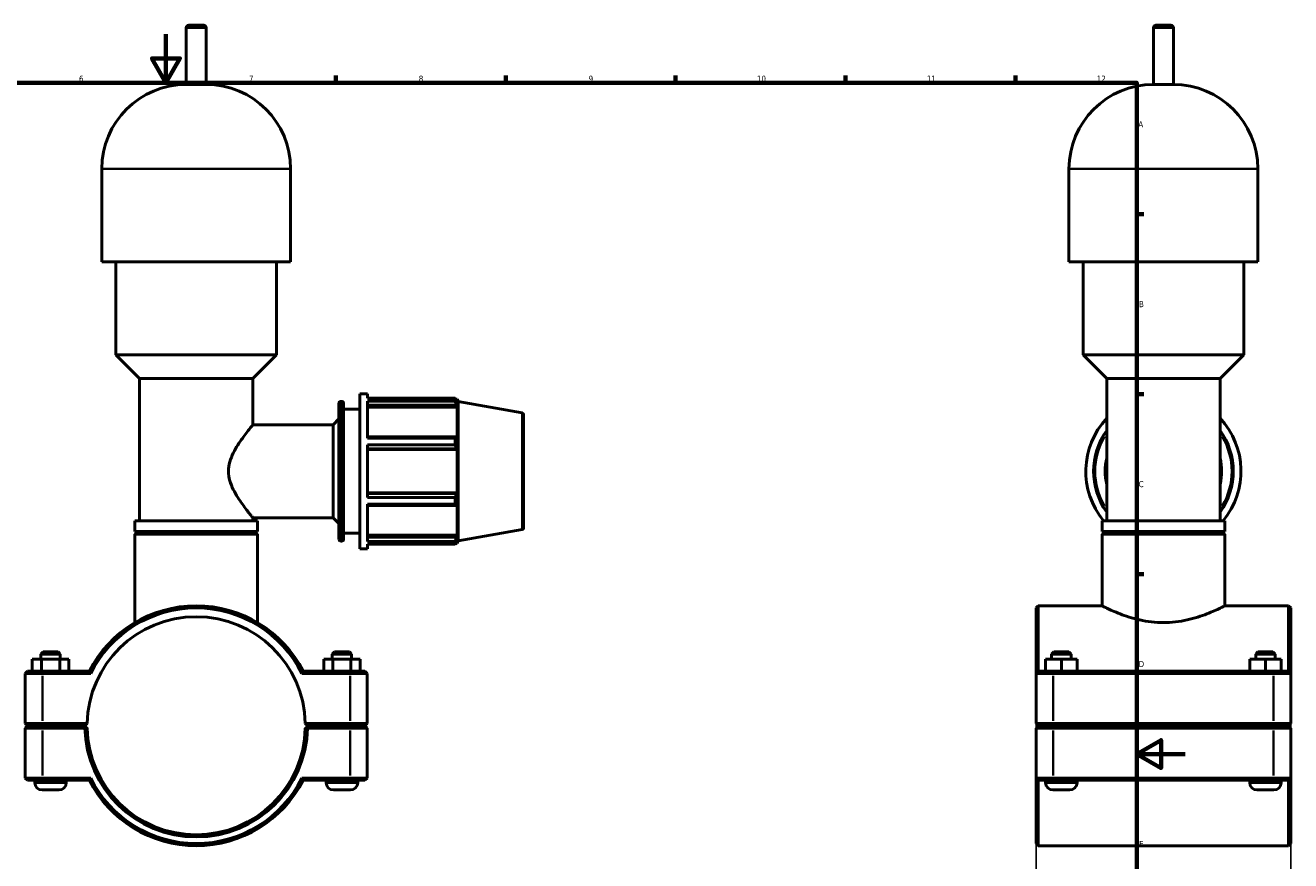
# Model space of a CAD drawing. Header units: millimetres. Extents: x 0 to 1021, y -20 to 1487.
# Tile 4 of 7: x 363 to 884, y 253 to 598. Entities that reach past the tile are written whole.
import ezdxf

# ---------------------------------------------------------------- set-up
doc = ezdxf.new("R2010")
doc.units = ezdxf.units.MM
for name, color, linetype, lineweight in [('Border (ISO)', 7, 'Continuous', 70), ('Dimension (ISO)', 7, 'Continuous', 25), ('Visible (ISO)', 7, 'Continuous', 50), ('Visible Narrow (ISO)', 7, 'Continuous', 35)]:
    doc.layers.add(name, color=color, linetype=linetype, lineweight=lineweight)
doc.styles.add('Note Text (ISO)', font='tahoma.ttf')
doc.dimstyles.new('Default (ISO)', dxfattribs={"dimtxt": 2.5, "dimasz": 2.5, "dimexe": 3.175, "dimexo": 0, "dimgap": 0.762, "dimtad": 1, "dimrnd": 1e-08, "dimzin": 0, "dimtxsty": 'Note Text (ISO)', "dimcen": 0.09, "dimdle": 10, "dimclrd": 256, "dimclre": 256, "dimclrt": 256, "dimazin": 0, "dimtfac": 1.40208, "dimtmove": 0, "dimatfit": 3, "dimfxl": 1, "dimtolj": 1, "dimtzin": 0, "dimlwd": -1, "dimlwe": -1, "dimarcsym": 0})

# ---------------------------------------------------------------- blocks, each defined once
blk = doc.blocks.new('Borders Default Border')
at = {"layer": 'Border (ISO)'}
for p, q in [((490.58, 574), (490.58, 576.9)), ((560.67, 574), (560.67, 576.9)), ((630.75, 574), (630.75, 576.9)), ((700.83, 574), (700.83, 576.9)), ((770.92, 574), (770.92, 576.9)), ((821, 519.75), (823.9, 519.75)), ((821, 445.5), (823.9, 445.5)), ((821, 371.25), (823.9, 371.25))]:
    blk.add_line(p, q, dxfattribs=at)
at = {"layer": 'Border (ISO)', "flags": 128}
for points in [[(420.5, 594), (420.5, 574), (414.73, 584), (426.27, 584), (420.5, 574)], [(20, 20), (20, 574), (821, 574), (821, 20), (20, 20)], [(841, 297), (821, 297), (831, 302.77), (831, 291.23), (821, 297)]]:
    blk.add_lwpolyline(points, dxfattribs=at)
at = {"layer": 'Border (ISO)', "color": 232, "true_color": 0xca0064, "char_height": 2.5, "attachment_point": 7, "style": 'Note Text (ISO)'}
for s, insert in [('6', (384.66, 574.35)), ('7', (454.77, 574.4)), ('8', (524.81, 574.34)), ('9', (594.88, 574.35)), ('10', (664.29, 574.35)), ('11', (734.37, 574.4)), ('12', (804.46, 574.4)), ('A', (821.59, 555.62)), ('B', (821.89, 481.38)), ('C', (821.73, 407.08)), ('D', (821.73, 332.88)), ('E', (821.94, 258.63))]:
    blk.add_mtext(s, dxfattribs=dict(at, insert=insert))
blk = doc.blocks.new('*D14')
at = {"layer": 'Defpoints', "color": 0, "transparency": 16777216}
for p in [(779.46, 309.63), (884.46, 309.63), (779.46, 183.78)]:
    blk.add_point(p, dxfattribs=at)
at = {"layer": 'Dimension (ISO)', "transparency": 16777216}
for p, q in [((779.46, 309.63), (779.46, 180.61)), ((884.46, 309.63), (884.46, 180.61)), ((881.96, 183.78), (781.96, 183.78))]:
    blk.add_line(p, q, dxfattribs=at)
for points in [[(781.96, 184.2), (781.96, 183.37), (779.46, 183.78)], [(881.96, 184.2), (881.96, 183.37), (884.46, 183.78)]]:
    blk.add_solid(points, dxfattribs=at)
at = {"layer": 'Dimension (ISO)', "color": 232, "true_color": 0xca0064, "transparency": 16777216, "insert": (802.51, 187.72), "char_height": 2.5, "attachment_point": 1, "style": 'Note Text (ISO)'}
blk.add_mtext('\\A1;105,00', dxfattribs=at)

msp = doc.modelspace()

# ---------------------------------------------------------------- linework, layer by layer
at = {"layer": 'Visible (ISO)'}
for p, q in [((428.936, 573.277), (428.936, 596.677)), ((429.936, 597.677), (436.126, 597.677)), ((437.126, 573.277), (437.126, 596.677)), ((827.869, 573.277), (827.869, 596.677)), ((828.869, 597.677), (835.059, 597.677)), ((836.059, 573.277), (836.059, 596.677)), ((437.126, 573.277), (428.936, 573.277)), ((836.059, 573.277), (827.869, 573.277)), ((394.079, 500.077), (394.079, 538.42)), ((471.983, 500.077), (471.983, 538.42)), ((793.012, 500.077), (793.012, 538.42)), ((870.916, 500.077), (870.916, 538.42)), ((471.983, 500.077), (394.079, 500.077)), ((399.922, 461.735), (399.922, 500.077)), ((466.14, 461.735), (466.14, 500.077)), ((870.916, 500.077), (793.012, 500.077)), ((798.855, 461.735), (798.855, 500.077)), ((865.073, 461.735), (865.073, 500.077)), ((466.14, 461.735), (399.922, 461.735)), ((409.66, 451.997), (399.922, 461.735)), ((456.402, 451.997), (466.14, 461.735)), ((865.073, 461.735), (798.855, 461.735)), ((808.593, 451.997), (798.855, 461.735)), ((855.335, 451.997), (865.073, 461.735)), ((456.402, 451.997), (409.66, 451.997)), ((409.66, 393.277), (409.66, 451.997)), ((456.402, 432.877), (456.402, 451.997)), ((855.335, 451.997), (808.593, 451.997)), ((808.593, 393.277), (808.593, 451.997)), ((855.335, 393.277), (855.335, 451.997)), ((500.531, 381.677), (500.531, 445.677)), ((500.531, 445.677), (503.731, 445.677)), ((503.731, 443.787), (503.731, 445.677)), ((503.731, 443.787), (539.852, 443.787)), ((539.852, 442.63), (539.852, 443.787)), ((491.903, 385.517), (491.903, 441.837)), ((492.543, 442.477), (493.191, 442.477)), ((493.831, 441.837), (493.831, 385.517)), ((493.831, 439.277), (500.531, 439.277)), ((503.731, 427.306), (503.731, 442.63)), ((539.852, 442.63), (503.731, 442.63)), ((503.731, 440.926), (540.318, 440.926)), ((503.731, 440.075), (540.668, 440.075)), ((540.055, 443.437), (540.668, 443.437)), ((540.668, 442.06), (540.318, 442.976)), ((540.318, 440.926), (540.668, 440.075)), ((541.031, 442.438), (540.668, 443.437)), ((540.668, 442.06), (540.668, 443.437)), ((540.668, 427.419), (540.668, 440.075)), ((541.031, 384.917), (541.031, 442.438)), ((567.502, 437.771), (541.031, 442.438)), ((489.531, 432.877), (491.903, 435.249)), ((568.031, 437.14), (568.031, 390.214)), ((456.402, 432.877), (489.531, 432.877)), ((489.531, 394.477), (489.531, 432.877)), ((540.318, 427.862), (503.731, 427.862)), ((503.731, 427.306), (539.852, 427.306)), ((503.731, 402.842), (503.731, 424.513)), ((539.852, 424.513), (503.731, 424.513)), ((503.731, 422.915), (540.318, 422.915)), ((539.852, 424.513), (539.852, 427.306)), ((540.668, 427.419), (540.318, 427.862)), ((540.318, 422.915), (540.668, 422.626)), ((503.731, 422.626), (540.668, 422.626)), ((540.668, 404.728), (540.668, 422.626)), ((503.731, 404.728), (540.668, 404.728)), ((540.318, 404.44), (503.731, 404.44)), ((503.731, 402.842), (539.852, 402.842)), ((539.852, 400.048), (539.852, 402.842)), ((540.668, 404.728), (540.318, 404.44)), ((503.731, 384.725), (503.731, 400.048)), ((539.852, 400.048), (503.731, 400.048)), ((503.731, 399.492), (540.318, 399.492)), ((540.318, 399.492), (540.668, 399.936)), ((540.668, 387.28), (540.668, 399.936)), ((458.35, 393.277), (407.712, 393.277)), ((407.712, 388.777), (407.712, 393.277)), ((456.402, 393.277), (456.402, 394.477)), ((456.402, 394.477), (489.531, 394.477)), ((458.35, 388.777), (458.35, 393.277)), ((489.531, 394.477), (491.903, 392.106)), ((857.283, 393.277), (806.645, 393.277)), ((806.645, 388.777), (806.645, 393.277)), ((857.283, 388.777), (857.283, 393.277)), ((458.35, 388.777), (407.712, 388.777)), ((408.612, 388.677), (407.712, 387.777)), ((458.35, 387.777), (407.712, 387.777)), ((407.712, 351.212), (407.712, 387.777)), ((408.612, 388.677), (457.45, 388.677)), ((413.555, 388.677), (413.555, 388.777)), ((452.507, 388.677), (452.507, 388.777)), ((457.45, 388.677), (458.35, 387.777)), ((458.35, 351.212), (458.35, 387.777)), ((493.831, 388.077), (500.531, 388.077)), ((503.731, 387.28), (540.668, 387.28)), ((540.318, 386.428), (503.731, 386.428)), ((540.668, 387.28), (540.318, 386.428)), ((567.502, 389.584), (541.031, 384.917)), ((857.283, 388.777), (806.645, 388.777)), ((807.545, 388.677), (806.645, 387.777)), ((806.645, 358.177), (806.645, 387.777)), ((857.283, 387.777), (806.645, 387.777)), ((807.545, 388.677), (856.383, 388.677)), ((812.488, 388.677), (812.488, 388.777)), ((851.44, 388.677), (851.44, 388.777)), ((856.383, 388.677), (857.283, 387.777)), ((857.283, 358.177), (857.283, 387.777)), ((492.543, 384.877), (493.191, 384.877)), ((500.531, 381.677), (503.731, 381.677)), ((503.731, 384.725), (539.852, 384.725)), ((503.731, 381.677), (503.731, 383.568)), ((539.852, 383.568), (503.731, 383.568)), ((539.852, 383.568), (539.852, 384.725)), ((540.055, 383.917), (540.668, 383.917)), ((540.318, 384.379), (540.668, 385.295)), ((540.668, 383.917), (540.668, 385.295)), ((541.031, 384.917), (540.668, 383.917)), ((779.464, 357.277), (780.364, 358.177)), ((779.464, 330.277), (779.464, 357.277)), ((780.364, 358.177), (780.364, 331.177)), ((780.364, 358.177), (806.645, 358.177)), ((857.283, 358.177), (883.564, 358.177)), ((883.564, 331.177), (883.564, 358.177)), ((884.464, 357.277), (883.564, 358.177)), ((884.464, 357.277), (884.464, 330.277)), ((365.426, 336.177), (369.213, 336.177)), ((365.426, 331.177), (365.426, 336.177)), ((369.831, 339.177), (368.931, 338.277)), ((376.931, 338.277), (368.931, 338.277)), ((368.931, 336.177), (368.931, 338.277)), ((369.213, 336.177), (376.719, 336.177)), ((369.213, 331.177), (369.213, 336.177)), ((369.831, 339.177), (376.031, 339.177)), ((376.031, 339.177), (376.931, 338.277)), ((376.719, 336.177), (380.437, 336.177)), ((376.719, 331.177), (376.719, 336.177)), ((376.931, 336.177), (376.931, 338.277)), ((380.437, 331.177), (380.437, 336.177)), ((489.344, 336.177), (485.626, 336.177)), ((485.626, 331.177), (485.626, 336.177)), ((490.031, 339.177), (489.131, 338.277)), ((489.131, 338.277), (497.131, 338.277)), ((489.131, 338.277), (489.131, 336.177)), ((489.344, 331.177), (489.344, 336.177)), ((496.849, 336.177), (489.344, 336.177)), ((496.231, 339.177), (490.031, 339.177)), ((496.231, 339.177), (497.131, 338.277)), ((496.849, 331.177), (496.849, 336.177)), ((500.637, 336.177), (496.849, 336.177)), ((497.131, 338.277), (497.131, 336.177)), ((500.637, 331.177), (500.637, 336.177)), ((783.344, 336.177), (783.384, 336.177)), ((783.344, 331.177), (783.344, 336.177)), ((783.384, 336.177), (789.904, 336.177)), ((783.384, 331.177), (783.384, 336.177)), ((786.764, 339.177), (785.864, 338.277)), ((793.864, 338.277), (785.864, 338.277)), ((785.864, 336.177), (785.864, 338.277)), ((786.764, 339.177), (792.964, 339.177)), ((789.904, 336.177), (796.384, 336.177)), ((789.904, 331.177), (789.904, 336.177)), ((792.964, 339.177), (793.864, 338.277)), ((793.864, 336.177), (793.864, 338.277)), ((796.384, 331.177), (796.384, 336.177)), ((867.544, 336.177), (867.584, 336.177)), ((867.544, 331.177), (867.544, 336.177)), ((867.584, 336.177), (874.104, 336.177)), ((867.584, 331.177), (867.584, 336.177)), ((870.964, 339.177), (870.064, 338.277)), ((878.064, 338.277), (870.064, 338.277)), ((870.064, 336.177), (870.064, 338.277)), ((870.964, 339.177), (877.164, 339.177)), ((874.104, 336.177), (880.584, 336.177)), ((874.104, 331.177), (874.104, 336.177)), ((877.164, 339.177), (878.064, 338.277)), ((878.064, 336.177), (878.064, 338.277)), ((880.584, 331.177), (880.584, 336.177)), ((363.431, 331.177), (362.531, 330.277)), ((369.581, 330.277), (362.531, 330.277)), ((362.531, 330.277), (362.531, 309.627)), ((363.431, 331.177), (369.581, 331.177)), ((388.94, 331.177), (369.581, 331.177)), ((369.581, 330.277), (389.495, 330.277)), ((476.567, 330.277), (496.481, 330.277)), ((496.481, 331.177), (477.122, 331.177)), ((496.481, 331.177), (502.631, 331.177)), ((503.531, 330.277), (496.481, 330.277)), ((502.631, 331.177), (503.531, 330.277)), ((503.531, 309.627), (503.531, 330.277)), ((780.364, 331.177), (779.464, 330.277)), ((786.514, 330.277), (779.464, 330.277)), ((779.464, 330.277), (779.464, 309.627)), ((780.364, 331.177), (786.514, 331.177)), ((877.414, 331.177), (786.514, 331.177)), ((786.514, 330.277), (877.414, 330.277)), ((877.414, 331.177), (883.564, 331.177)), ((884.464, 330.277), (877.414, 330.277)), ((883.564, 331.177), (884.464, 330.277)), ((884.464, 309.627), (884.464, 330.277)), ((363.431, 308.727), (362.531, 309.627)), ((362.531, 309.627), (369.581, 309.627)), ((363.431, 308.627), (362.531, 307.727)), ((369.581, 308.727), (363.431, 308.727)), ((363.431, 308.627), (369.581, 308.627)), ((366.431, 308.627), (366.431, 308.727)), ((388.041, 309.627), (369.581, 309.627)), ((369.581, 308.727), (387.131, 308.727)), ((387.131, 308.627), (369.581, 308.627)), ((379.431, 308.627), (379.431, 308.727)), ((387.131, 308.727), (388.041, 309.627)), ((387.585, 308.179), (387.131, 308.627)), ((478.021, 309.627), (478.931, 308.727)), ((496.481, 309.627), (478.021, 309.627)), ((478.931, 308.627), (478.477, 308.179)), ((478.931, 308.727), (496.481, 308.727)), ((496.481, 308.627), (478.931, 308.627)), ((486.631, 308.727), (486.631, 308.627)), ((496.481, 309.627), (503.531, 309.627)), ((502.631, 308.727), (496.481, 308.727)), ((496.481, 308.627), (502.631, 308.627)), ((499.631, 308.727), (499.631, 308.627)), ((502.631, 308.727), (503.531, 309.627)), ((502.631, 308.627), (503.531, 307.727)), ((780.364, 308.727), (779.464, 309.627)), ((779.464, 309.627), (786.514, 309.627)), ((780.364, 308.627), (779.464, 307.727)), ((786.514, 308.727), (780.364, 308.727)), ((780.364, 308.627), (786.514, 308.627)), ((783.364, 308.627), (783.364, 308.727)), ((877.414, 309.627), (786.514, 309.627)), ((786.514, 308.727), (877.414, 308.727)), ((877.414, 308.627), (786.514, 308.627)), ((796.364, 308.627), (796.364, 308.727)), ((867.564, 308.627), (867.564, 308.727)), ((877.414, 309.627), (884.464, 309.627)), ((883.564, 308.727), (877.414, 308.727)), ((877.414, 308.627), (883.564, 308.627)), ((880.564, 308.627), (880.564, 308.727)), ((883.564, 308.727), (884.464, 309.627)), ((883.564, 308.627), (884.464, 307.727)), ((369.581, 307.727), (362.531, 307.727)), ((362.531, 307.727), (362.531, 287.077)), ((369.581, 307.727), (387.141, 307.727)), ((478.921, 307.727), (496.481, 307.727)), ((503.531, 307.727), (496.481, 307.727)), ((503.531, 287.077), (503.531, 307.727)), ((786.514, 307.727), (779.464, 307.727)), ((779.464, 307.727), (779.464, 287.077)), ((786.514, 307.727), (877.414, 307.727)), ((884.464, 307.727), (877.414, 307.727)), ((884.464, 287.077), (884.464, 307.727)), ((362.531, 287.077), (369.581, 287.077)), ((363.431, 286.177), (362.531, 287.077)), ((389.495, 287.077), (369.581, 287.077)), ((496.481, 287.077), (476.567, 287.077)), ((496.481, 287.077), (503.531, 287.077)), ((502.631, 286.177), (503.531, 287.077)), ((779.464, 260.077), (779.464, 287.077)), ((779.464, 287.077), (786.514, 287.077)), ((780.364, 286.177), (779.464, 287.077)), ((877.414, 287.077), (786.514, 287.077)), ((877.414, 287.077), (884.464, 287.077)), ((883.564, 286.177), (884.464, 287.077)), ((884.464, 287.077), (884.464, 260.077)), ((369.581, 286.177), (363.431, 286.177)), ((366.431, 285.177), (366.431, 286.177)), ((376.431, 282.177), (369.431, 282.177)), ((369.581, 286.177), (388.94, 286.177)), ((379.431, 285.177), (379.431, 286.177)), ((477.122, 286.177), (496.481, 286.177)), ((486.631, 286.177), (486.631, 285.177)), ((489.631, 282.177), (496.631, 282.177)), ((502.631, 286.177), (496.481, 286.177)), ((499.631, 286.177), (499.631, 285.177)), ((780.364, 286.177), (780.364, 259.177)), ((786.514, 286.177), (780.364, 286.177)), ((783.364, 285.177), (783.364, 286.177)), ((793.364, 282.177), (786.364, 282.177)), ((786.514, 286.177), (877.414, 286.177)), ((796.364, 285.177), (796.364, 286.177)), ((867.564, 285.177), (867.564, 286.177)), ((877.564, 282.177), (870.564, 282.177)), ((883.564, 286.177), (877.414, 286.177)), ((880.564, 285.177), (880.564, 286.177)), ((883.564, 259.177), (883.564, 286.177)), ((779.464, 260.077), (780.364, 259.177)), ((780.364, 259.177), (883.564, 259.177)), ((884.464, 260.077), (883.564, 259.177))]:
    msp.add_line(p, q, dxfattribs=at)
for centre, radius, start, end in [((429.936, 596.677), 1, 90, 180), ((436.126, 596.677), 1, 0, 90), ((828.869, 596.677), 1, 90, 180), ((835.059, 596.677), 1, 0, 90), ((428.936, 538.42), 34.857, 90, 180), ((437.126, 538.42), 34.857, 0, 90), ((827.869, 538.42), 34.857, 90, 180), ((836.059, 538.42), 34.857, 0, 90), ((492.543, 441.837), 0.64, 90, 180), ((493.191, 441.837), 0.64, 0, 90), ((567.391, 437.14), 0.64, 0, 80), ((831.964, 413.677), 32, 136.91574, 219.60565), ((831.964, 413.677), 32, 320.39435, 43.08426), ((831.964, 413.677), 28.8, 144.24275, 215.75725), ((831.964, 413.677), 28.8, 324.24275, 35.75725), ((831.964, 413.677), 24, 166.85559, 193.14441), ((831.964, 413.677), 24, 346.85559, 13.14441), ((567.391, 390.214), 0.64, 280, 0), ((831.964, 413.677), 32, 231.08922, 231.37517), ((831.964, 413.677), 32, 308.62483, 308.91078), ((492.543, 385.517), 0.64, 180, 270), ((493.191, 385.517), 0.64, 270, 0), ((433.031, 308.677), 49.5, 27.03569, 152.96431), ((433.031, 308.677), 48.6, 26.3878, 153.6122), ((433.031, 308.677), 45, 1.20967, 178.79033), ((433.031, 308.677), 45, 178.79033, 178.7904), ((433.031, 308.677), 45, 1.2096, 1.20967), ((433.031, 308.677), 45.9, 181.18595, 358.81405), ((433.031, 308.677), 45, 181.2096, 358.7904), ((433.031, 308.677), 48.6, 206.3878, 333.6122), ((369.431, 285.177), 3, 180, 270), ((376.431, 285.177), 3, 270, 0), ((433.031, 308.677), 49.5, 207.03569, 332.96431), ((489.631, 285.177), 3, 180, 270), ((496.631, 285.177), 3, 270, 0), ((786.364, 285.177), 3, 180, 270), ((793.364, 285.177), 3, 270, 0), ((870.564, 285.177), 3, 180, 270), ((877.564, 285.177), 3, 270, 0)]:
    msp.add_arc(centre, radius, start, end, dxfattribs=at)
for points, weights in [([(539.852, 443.787), (540.095, 443.373), (540.318, 442.976)], [1, 1.00110742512, 1.00139794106]), ([(540.318, 440.926), (540.095, 441.761), (539.852, 442.63)], [1.00139794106, 1.00110742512, 1]), ([(539.852, 427.306), (540.095, 427.59), (540.318, 427.862)], [1, 1.00110742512, 1.00139794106]), ([(540.318, 422.915), (540.095, 423.698), (539.852, 424.513)], [1.00139794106, 1.00110742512, 1]), ([(539.852, 402.842), (540.095, 403.657), (540.318, 404.44)], [1, 1.00110742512, 1.00139794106]), ([(540.318, 399.492), (540.095, 399.765), (539.852, 400.048)], [1.00139794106, 1.00110742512, 1]), ([(539.852, 384.725), (540.095, 385.594), (540.318, 386.428)], [1, 1.00110742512, 1.00139794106]), ([(540.318, 384.379), (540.095, 383.982), (539.852, 383.568)], [1.00139794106, 1.00110742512, 1]), ([(388.041, 307.727), (387.814, 307.952), (387.585, 308.179)], [1.0116413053, 1.00874273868, 1.00580187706]), ([(478.477, 308.179), (478.248, 307.952), (478.021, 307.727)], [1.00580187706, 1.00874273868, 1.0116413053])]:
    msp.add_rational_spline(points, weights, degree=2, dxfattribs=at)
for points, knots in [([(456.402, 432.877), (456.402, 432.877), (456.296, 432.748), (455.871, 432.228), (455.553, 431.837), (454.752, 430.832), (454.267, 430.218), (453.206, 428.832), (452.63, 428.059), (451.458, 426.417), (450.815, 425.481), (449.536, 423.448), (448.9, 422.353), (447.765, 420.042), (447.266, 418.826), (446.56, 416.307), (446.357, 415.002), (446.357, 412.352), (446.56, 411.048), (447.266, 408.529), (447.765, 407.313), (448.9, 405.002), (449.536, 403.907), (450.815, 401.874), (451.458, 400.937), (452.63, 399.295), (453.206, 398.523), (454.267, 397.137), (454.752, 396.522), (455.553, 395.518), (455.871, 395.127), (456.296, 394.607), (456.402, 394.477), (456.402, 394.477)], [3.1213838, 3.1213838, 3.1213838, 3.1213838, 3.5042165, 3.5042165, 3.8870491, 3.8870491, 4.2698818, 4.2698818, 4.6527145, 4.6527145, 5.0502278, 5.0502278, 5.447741, 5.447741, 5.8452543, 5.8452543, 6.2427676, 6.2427676, 6.6402808, 6.6402808, 7.0377941, 7.0377941, 7.4353074, 7.4353074, 7.8328206, 7.8328206, 8.2156533, 8.2156533, 8.598486, 8.598486, 8.9813187, 8.9813187, 9.3641513, 9.3641513, 9.3641513, 9.3641513]), ([(806.645, 358.177), (806.645, 358.177), (806.803, 358.096), (807.459, 357.765), (807.956, 357.516), (809.258, 356.89), (810.064, 356.512), (811.912, 355.694), (812.955, 355.255), (815.17, 354.396), (816.422, 353.944), (819.156, 353.08), (820.637, 352.668), (823.743, 351.973), (825.372, 351.689), (828.669, 351.308), (830.337, 351.212), (831.964, 351.212)], [11.6914143, 11.6914143, 11.6914143, 11.6914143, 12.1778185, 12.1778185, 12.6642228, 12.6642228, 13.150627, 13.150627, 13.6370312, 13.6370312, 14.1249115, 14.1249115, 14.6127918, 14.6127918, 15.1006721, 15.1006721, 15.5885524, 15.5885524, 15.5885524, 15.5885524]), ([(831.964, 351.212), (833.59, 351.212), (835.259, 351.308), (838.556, 351.689), (840.184, 351.973), (843.291, 352.668), (844.772, 353.08), (847.505, 353.944), (848.758, 354.396), (850.972, 355.255), (852.015, 355.694), (853.864, 356.512), (854.669, 356.89), (855.971, 357.516), (856.469, 357.765), (857.124, 358.096), (857.283, 358.177), (857.283, 358.177)], [0, 0, 0, 0, 0.4878803, 0.4878803, 0.9757606, 0.9757606, 1.4636409, 1.4636409, 1.9515212, 1.9515212, 2.4379254, 2.4379254, 2.9243296, 2.9243296, 3.4107339, 3.4107339, 3.8971381, 3.8971381, 3.8971381, 3.8971381])]:
    msp.add_open_spline(points, degree=3, knots=knots, dxfattribs=at)
for points, degree in [([(389.495, 330.277), (389.309, 330.577), (389.124, 330.877), (388.94, 331.177)], 3), ([(476.567, 330.277), (476.753, 330.577), (476.938, 330.877), (477.122, 331.177)], 3), ([(387.141, 307.727), (387.363, 307.954), (387.585, 308.179)], 2), ([(478.477, 308.179), (478.699, 307.954), (478.921, 307.727)], 2), ([(389.495, 287.077), (389.309, 286.778), (389.124, 286.478), (388.94, 286.177)], 3), ([(476.567, 287.077), (476.753, 286.778), (476.938, 286.478), (477.122, 286.177)], 3)]:
    msp.add_open_spline(points, degree=degree, dxfattribs=at)
at = {"layer": 'Visible Narrow (ISO)'}
for p, q in [((437.076, 596.677), (428.987, 596.677)), ((836.008, 596.677), (827.919, 596.677)), ((471.504, 538.42), (394.559, 538.42)), ((870.436, 538.42), (793.491, 538.42)), ((492.543, 442.123), (492.543, 385.232)), ((493.191, 385.232), (493.191, 442.123)), ((567.502, 389.881), (567.502, 437.474)), ((369.581, 331.132), (369.581, 330.322)), ((369.581, 310.66), (369.581, 329.245)), ((496.481, 331.132), (496.481, 330.322)), ((496.481, 329.245), (496.481, 310.66)), ((786.514, 331.132), (786.514, 330.322)), ((786.514, 310.66), (786.514, 329.245)), ((877.414, 331.132), (877.414, 330.322)), ((877.414, 329.245), (877.414, 310.66)), ((369.581, 308.772), (369.581, 309.582)), ((369.581, 308.582), (369.581, 307.772)), ((496.481, 308.772), (496.481, 309.582)), ((496.481, 308.582), (496.481, 307.772)), ((786.514, 308.772), (786.514, 309.582)), ((786.514, 308.582), (786.514, 307.772)), ((877.414, 308.772), (877.414, 309.582)), ((877.414, 308.582), (877.414, 307.772)), ((369.581, 288.11), (369.581, 306.695)), ((496.481, 306.695), (496.481, 288.11)), ((786.514, 288.11), (786.514, 306.695)), ((877.414, 306.695), (877.414, 288.11)), ((366.511, 285.177), (379.351, 285.177)), ((369.581, 286.222), (369.581, 287.032)), ((499.551, 285.177), (486.711, 285.177)), ((496.481, 286.222), (496.481, 287.032)), ((783.444, 285.177), (796.284, 285.177)), ((786.514, 286.222), (786.514, 287.032)), ((867.644, 285.177), (880.484, 285.177)), ((877.414, 286.222), (877.414, 287.032))]:
    msp.add_line(p, q, dxfattribs=at)
for start, end in [(149.48361, 210.51639), (329.48361, 30.51639)]:
    msp.add_arc((831.964, 413.677), 28.16, start, end, dxfattribs=at)

# ---------------------------------------------------------------- block references
msp.add_blockref('Borders Default Border', (0, 0))

# ---------------------------------------------------------------- dimensions: what is measured, and where the dimension line sits
at = {"layer": 'Dimension (ISO)'}
dim = msp.add_linear_dim(base=(779.464, 183.782), p1=(884.464, 309.627), p2=(779.464, 309.627), dimstyle='Default (ISO)', override={"dimdec": 2, "dimtp": 0, "dimtm": 0, "dimtdec": 2, "dimtofl": 0, "dimatfit": 1}, dxfattribs=at)
dim.commit()
dim.dimension.update_dxf_attribs({"geometry": '*D14', "text_midpoint": (807.464, 183.782), "dimtype": 160})

doc.saveas('drawing.dxf')
